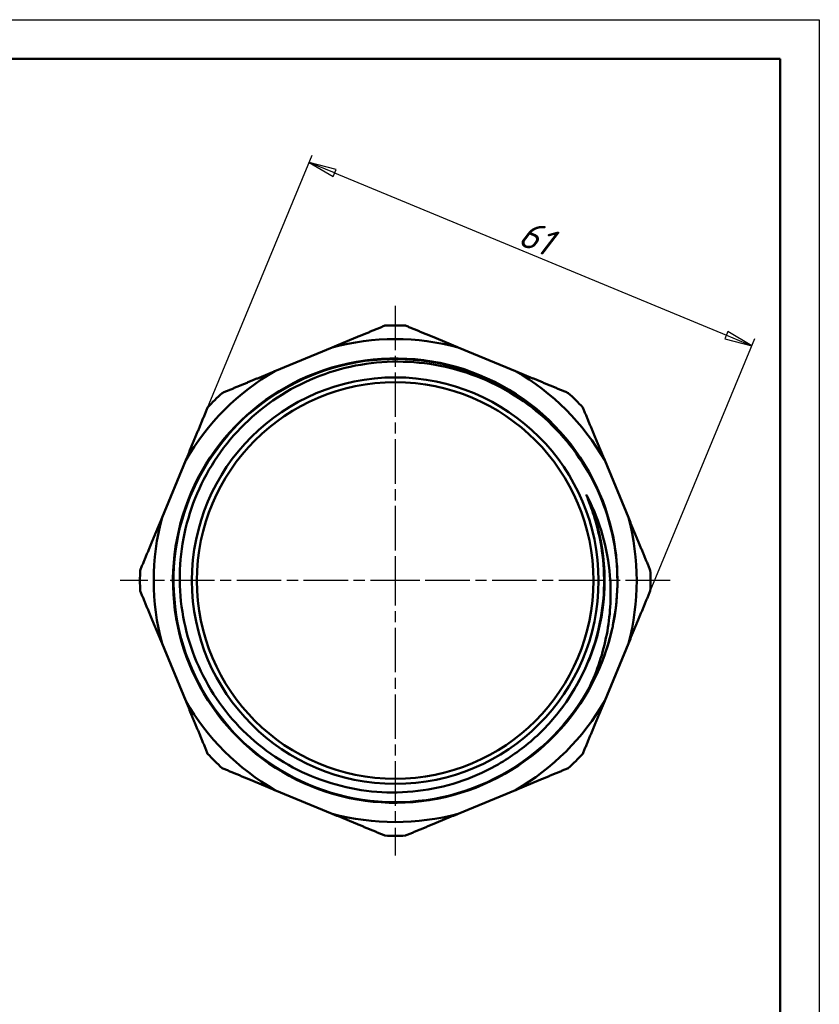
# Model space of a CAD drawing. Header units: millimetres. Extents: x 0 to 438, y -69 to 297.
# Tile 20 of 21: x 108 to 210, y 172 to 297. Entities that reach past the tile are written whole.
import ezdxf

# ---------------------------------------------------------------- set-up
doc = ezdxf.new("R2010")
doc.units = ezdxf.units.MM
doc.linetypes.add('CHAIN', pattern=[0.7087, 0.4724, -0.0591, 0.1181, -0.0591])
for name, color, linetype, lineweight in [('Видимые тонкие (ГОСТ)', 7, 'Continuous', 35), ('Видимый контур (ГОСТ)', 7, 'Continuous', 50), ('Кромка (ГОСТ)', 7, 'Continuous', 50), ('Маркер центра (ГОСТ)', 7, 'Continuous', 25), ('Размер (ГОСТ)', 7, 'Continuous', 25)]:
    doc.layers.add(name, color=color, linetype=linetype, lineweight=lineweight)
doc.styles.add('Обычный текст (ГОСТ)', font='GOST Common Italic.ttf')
doc.dimstyles.new('Обычный (ГОСТ)', dxfattribs={"dimtxt": 3.5, "dimasz": 3.5, "dimexe": 1, "dimexo": 0, "dimgap": 0.5, "dimtad": 1, "dimrnd": 1e-08, "dimtxsty": 'Обычный текст (ГОСТ)', "dimblk": 'Filled-1', "dimcen": 0.09, "dimdle": 15, "dimclrd": 256, "dimclre": 256, "dimclrt": 256, "dimazin": 2, "dimtfac": 0.714286, "dimtdec": 3, "dimtmove": 0, "dimatfit": 3, "dimfxl": 1, "dimtolj": 1, "dimlwd": 25, "dimlwe": 25, "dimarcsym": 0})

# ---------------------------------------------------------------- blocks, each defined once
blk = doc.blocks.new('Рамки ГОСТ_ граница 297x210')
at = {"layer": 'Кромка (ГОСТ)', "lineweight": 25}
for p, q in [((0, 297), (210, 297)), ((210, 297), (210, 0))]:
    blk.add_line(p, q, dxfattribs=at)
at = {"layer": 'Кромка (ГОСТ)'}
for p, q in [((205, 292), (20, 292)), ((205, 5), (205, 292))]:
    blk.add_line(p, q, dxfattribs=at)
blk = doc.blocks.new('Filled-1')
at = {"color": 0}
for p, q in [((0, 0), (-1, 0.143)), ((-1, 0.143), (-1, -0.143)), ((-1, 0), (0, 0)), ((-1, -0.143), (0, 0))]:
    blk.add_line(p, q, dxfattribs=at)
at = {"color": 0, "flags": 128}
blk.add_lwpolyline([(-1, -0.143), (0, 0), (-1, 0.143), (-1, -0.143)], dxfattribs=at)
at = {"color": 0}
blk.add_solid([(-1, -0.143), (0, 0), (-1, 0.143), (-1, -0.143)], dxfattribs=at)
blk = doc.blocks.new('*D15')
at = {"layer": 'Defpoints', "color": 0, "linetype": 'Continuous', "transparency": 16777216}
for p in [(201.4, 255.48), (129.33, 240.89), (185.69, 217.55)]:
    blk.add_point(p, dxfattribs=at)
at = {"layer": 'Размер (ГОСТ)', "linetype": 'Continuous', "lineweight": 25, "transparency": 16777216}
for p, q in [((129.33, 240.89), (145.43, 279.75)), ((148.28, 277.48), (198.17, 256.82)), ((185.69, 217.55), (201.78, 256.4))]:
    blk.add_line(p, q, dxfattribs=at)
at = {"layer": 'Размер (ГОСТ)', "linetype": 'Continuous', "lineweight": 25, "transparency": 16777216, "xscale": 3.5, "yscale": 3.5, "zscale": 3.5}
for p, rotation in [((145.05, 278.82), 157.5), ((201.4, 255.48), 337.4999999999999)]:
    blk.add_blockref('Filled-1', p, dxfattribs=dict(at, rotation=rotation))
at = {"layer": 'Размер (ГОСТ)', "linetype": 'Continuous', "lineweight": 25, "transparency": 16777216, "insert": (172.77, 271.67), "char_height": 3.5, "attachment_point": 1, "rotation": 337.5, "style": 'Обычный текст (ГОСТ)'}
blk.add_mtext('\\A1;61', dxfattribs=at)

msp = doc.modelspace()

# ---------------------------------------------------------------- linework, layer by layer
at = {"layer": 'Видимые тонкие (ГОСТ)'}
for points, knots in [([(180.871, 212.314), (178.312, 207.516), (174.332, 203.487), (169.565, 200.871), (164.799, 198.254), (159.264, 197.059), (153.842, 197.476), (148.421, 197.893), (143.134, 199.92), (138.824, 203.234), (134.514, 206.548), (131.197, 211.136), (129.402, 216.268), (127.606, 221.398), (127.338, 227.054), (128.641, 232.331), (129.944, 237.608), (132.812, 242.489), (136.789, 246.195), (140.765, 249.9), (145.835, 252.418), (151.191, 253.346), (156.546, 254.274), (162.167, 253.61), (167.158, 251.459), (172.348, 249.222), (176.834, 245.383), (179.847, 240.602), (179.976, 240.397), (180.102, 240.191), (180.226, 239.983)], [5.2023423, 5.2023423, 5.2023423, 5.2023423, 5.7811614, 5.7811614, 5.7811614, 6.3599365, 6.3599365, 6.3599365, 6.9386682, 6.9386682, 6.9386682, 7.5173572, 7.5173572, 7.5173572, 8.0960041, 8.0960041, 8.0960041, 8.6746095, 8.6746095, 8.6746095, 9.2531739, 9.2531739, 9.2531739, 9.8316981, 9.8316981, 9.8316981, 10.4332777, 10.4332777, 10.4332777, 10.459018, 10.459018, 10.459018, 10.459018]), ([(180.485, 236.243), (182.572, 231.453), (183.21, 226.044), (182.295, 220.9), (181.571, 216.83), (179.877, 212.938), (177.412, 209.62)], [4.3015127, 4.3015127, 4.3015127, 4.3015127, 4.8884233, 4.8884233, 4.8884233, 5.352857, 5.352857, 5.352857, 5.352857])]:
    msp.add_open_spline(points, degree=3, knots=knots, dxfattribs=at)
at = {"layer": 'Видимый контур (ГОСТ)'}
for p, q in [((147.975, 255.264), (140.687, 252.246)), ((171.319, 252.246), (164.031, 255.264)), ((129.334, 240.892), (126.316, 233.604)), ((185.691, 233.604), (182.672, 240.892)), ((126.316, 217.549), (129.334, 210.261)), ((182.672, 210.261), (185.691, 217.549)), ((140.687, 198.908), (147.975, 195.889)), ((164.031, 195.889), (171.319, 198.908))]:
    msp.add_line(p, q, dxfattribs=at)
for radius in [25.881, 25.25]:
    msp.add_circle((156.003, 225.577), radius, dxfattribs=at)
for radius, start, end in [(32.5, 87.70522, 92.29478), (30.754, 74.86849, 105.13151), (30.754, 119.86849, 150.13151), (30.754, 29.86849, 60.13151), (32.5, 132.70522, 137.29478), (32.5, 42.70522, 47.29478), (30.754, 164.86849, 195.13151), (30.754, 344.86849, 15.13151), (32.5, 177.70522, 182.29478), (32.5, 357.70522, 2.29478), (28.3, 347.13685, 348.3921), (30.754, 209.86849, 240.13151), (30.754, 299.86849, 330.13151), (32.5, 222.70522, 227.29478), (32.5, 312.70522, 317.29478), (30.754, 254.86849, 285.13151), (32.5, 267.70522, 272.29478)]:
    msp.add_arc((156.003, 225.577), radius, start, end, dxfattribs=at)
for points, weights in [([(147.975, 255.264), (151.246, 256.619), (154.702, 258.051)], [1, 1.00676826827, 1.00015352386]), ([(157.305, 258.051), (160.761, 256.619), (164.031, 255.264)], [1.00015352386, 1.00676826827, 1]), ([(133.961, 249.459), (137.417, 250.891), (140.687, 252.246)], [1.00015352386, 1.00676826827, 1]), ([(171.319, 252.246), (174.589, 250.891), (178.046, 249.459)], [1, 1.00676826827, 1.00015352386]), ([(129.334, 240.892), (130.689, 244.163), (132.121, 247.619)], [1, 1.00676826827, 1.00015352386]), ([(179.886, 247.619), (181.318, 244.163), (182.672, 240.892)], [1.00015352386, 1.00676826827, 1]), ([(123.529, 226.878), (124.961, 230.334), (126.316, 233.604)], [1.00015352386, 1.00676826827, 1]), ([(185.691, 233.604), (187.046, 230.334), (188.477, 226.878)], [1, 1.00676826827, 1.00015352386]), ([(126.316, 217.549), (124.961, 220.819), (123.529, 224.275)], [1, 1.00676826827, 1.00015352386]), ([(188.477, 224.275), (187.046, 220.819), (185.691, 217.549)], [1.00015352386, 1.00676826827, 1]), ([(132.121, 203.534), (130.689, 206.99), (129.334, 210.261)], [1.00015352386, 1.00676826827, 1]), ([(182.672, 210.261), (181.318, 206.99), (179.886, 203.534)], [1, 1.00676826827, 1.00015352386]), ([(140.687, 198.908), (137.417, 200.262), (133.961, 201.694)], [1, 1.00676826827, 1.00015352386]), ([(178.046, 201.694), (174.589, 200.262), (171.319, 198.908)], [1.00015352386, 1.00676826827, 1]), ([(154.702, 193.103), (151.246, 194.534), (147.975, 195.889)], [1.00015352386, 1.00676826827, 1]), ([(164.031, 195.889), (160.761, 194.534), (157.305, 193.103)], [1, 1.00676826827, 1.00015352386])]:
    msp.add_rational_spline(points, weights, degree=2, dxfattribs=at)
for points, knots in [([(183.593, 219.276), (182.379, 213.959), (179.588, 209.012), (175.665, 205.222), (171.742, 201.433), (166.702, 198.815), (161.346, 197.785), (155.99, 196.756), (150.339, 197.318), (145.291, 199.382), (140.244, 201.446), (135.818, 205.005), (132.719, 209.491), (129.62, 213.978), (127.858, 219.376), (127.713, 224.827), (127.569, 230.277), (129.042, 235.761), (131.899, 240.405), (134.756, 245.048), (138.985, 248.836), (143.915, 251.165), (149.092, 253.611), (155.022, 254.433), (160.669, 253.489), (166.229, 252.56), (171.491, 249.924), (175.564, 246.028), (179.574, 242.193), (182.416, 237.154), (183.624, 231.739), (184.491, 227.852), (184.514, 223.783), (183.719, 219.883)], [4.9368933, 4.9368933, 4.9368933, 4.9368933, 5.5150972, 5.5150972, 5.5150972, 6.0932574, 6.0932574, 6.0932574, 6.6713747, 6.6713747, 6.6713747, 7.2494496, 7.2494496, 7.2494496, 7.8274827, 7.8274827, 7.8274827, 8.4054746, 8.4054746, 8.4054746, 8.9834258, 8.9834258, 8.9834258, 9.5904113, 9.5904113, 9.5904113, 10.1879126, 10.1879126, 10.1879126, 10.7760779, 10.7760779, 10.7760779, 11.1981704, 11.1981704, 11.1981704, 11.1981704]), ([(177.416, 209.619), (176.277, 208.056), (174.972, 206.621), (172.072, 204.055), (170.485, 202.932), (165.732, 200.288), (162.369, 199.202), (155.401, 198.374), (151.863, 198.647), (145.074, 200.535), (141.891, 202.137), (136.304, 206.479), (133.958, 209.181), (130.424, 215.345), (129.274, 218.749), (128.341, 225.822), (128.571, 229.423), (130.4, 236.349), (131.986, 239.607), (136.326, 245.343), (139.041, 247.764), (145.259, 251.438), (148.704, 252.652), (155.88, 253.695), (159.543, 253.509), (166.607, 251.742), (169.938, 250.173), (175.825, 245.839), (178.322, 243.112), (180.226, 239.983)], [-14.0643037, -14.0643037, -14.0643037, -14.0643037, -13.4835331, -13.4835331, -12.9014085, -12.9014085, -11.8500153, -11.8500153, -10.7943074, -10.7943074, -9.7342851, -9.7342851, -8.6699488, -8.6699488, -7.6012989, -7.6012989, -6.5283358, -6.5283358, -5.4510598, -5.4510598, -4.3694714, -4.3694714, -3.2835708, -3.2835708, -2.1933584, -2.1933584, -1.0988347, -1.0988347, 0, 0, 0, 0]), ([(180.226, 239.983), (182.076, 236.945), (183.326, 233.576), (184.474, 226.689), (184.411, 223.234), (183.724, 219.882)], [-2.0933054, -2.0933054, -2.0933054, -2.0933054, -1.0264606, -1.0264606, 0, 0, 0, 0]), ([(180.485, 236.243), (180.462, 236.289), (180.41, 236.389), (180.375, 236.442), (180.369, 236.45), (180.364, 236.457), (180.362, 236.458), (180.36, 236.459), (180.36, 236.459), (180.359, 236.46), (180.359, 236.46), (180.358, 236.46), (180.358, 236.46), (180.357, 236.459), (180.357, 236.459), (180.357, 236.459), (180.357, 236.458), (180.356, 236.456), (180.356, 236.454), (180.357, 236.448), (180.358, 236.443), (180.365, 236.414), (180.379, 236.373), (180.466, 236.129), (180.646, 235.687), (181.383, 233.672), (182.06, 231.529), (182.392, 228.823)], [-1.4306838, -1.4306838, -1.4306838, -1.4306838, -1.2700298, -1.2700298, -1.2461138, -1.2461138, -1.2394076, -1.2394076, -1.2366678, -1.2366678, -1.2351105, -1.2351105, -1.2338179, -1.2338179, -1.2323521, -1.2323521, -1.2300524, -1.2300524, -1.2237561, -1.2237561, -1.2124404, -1.2124404, -1.1540466, -1.1540466, -0.8178793, -0.8178793, 0, 0, 0, 0]), ([(180.871, 212.314), (181.874, 214.491), (182.595, 216.787), (183.422, 221.472), (183.533, 223.84), (183.049, 229.697), (182.084, 233.113), (180.485, 236.243)], [-2.4832635, -2.4832635, -2.4832635, -2.4832635, -1.764103, -1.764103, -1.0555958, -1.0555958, 0, 0, 0, 0]), ([(182.392, 228.823), (182.796, 225.541), (182.597, 222.221), (180.961, 215.628), (179.471, 212.44), (177.416, 209.619)], [-2.0388073, -2.0388073, -2.0388073, -2.0388073, -1.0472884, -1.0472884, 0, 0, 0, 0]), ([(183.593, 219.276), (182.697, 215.36), (181.205, 212.768), (180.891, 212.24), (180.827, 212.134), (180.788, 212.082), (180.783, 212.075), (180.777, 212.07), (180.776, 212.069), (180.774, 212.068), (180.773, 212.068), (180.773, 212.067), (180.772, 212.067), (180.772, 212.067), (180.771, 212.068), (180.771, 212.068), (180.771, 212.068), (180.77, 212.069), (180.77, 212.069), (180.77, 212.071), (180.77, 212.074), (180.777, 212.106), (180.816, 212.195), (180.871, 212.314)], [-1.1436757, -1.1436757, -1.1436757, -1.1436757, -0.1583105, -0.1583105, -0.0649027, -0.0649027, -0.052323, -0.052323, -0.0487728, -0.0487728, -0.0473154, -0.0473154, -0.0464835, -0.0464835, -0.0457894, -0.0457894, -0.0449998, -0.0449998, -0.0437569, -0.0437569, -0.0394133, -0.0394133, 0, 0, 0, 0])]:
    msp.add_open_spline(points, degree=3, knots=knots, dxfattribs=at)
at = {"layer": 'Маркер центра (ГОСТ)', "linetype": 'CHAIN', "ltscale": 11.993792}
for p, q in [((156.003, 260.577), (156.003, 223.077)), ((156.003, 228.077), (156.003, 190.577)), ((158.503, 225.577), (121.003, 225.577)), ((191.003, 225.577), (153.503, 225.577))]:
    msp.add_line(p, q, dxfattribs=at)
at = {"layer": 'Маркер центра (ГОСТ)', "linetype": 'CHAIN', "ltscale": 2.777527}
for p, q in [((156.003, 228.077), (156.003, 223.077)), ((156.003, 228.077), (156.003, 223.077)), ((158.503, 225.577), (153.503, 225.577)), ((158.503, 225.577), (153.503, 225.577))]:
    msp.add_line(p, q, dxfattribs=at)

# ---------------------------------------------------------------- block references
msp.add_blockref('Рамки ГОСТ_ граница 297x210', (0, 0))

# ---------------------------------------------------------------- dimensions: what is measured, and where the dimension line sits
at = {"layer": 'Размер (ГОСТ)', "linetype": 'Continuous', "lineweight": 25}
dim = msp.add_linear_dim(base=(201.402, 255.479), p1=(129.334, 240.892), p2=(185.691, 217.549), angle=157.5, dimstyle='Обычный (ГОСТ)', override={"dimgap": 0.5, "dimdec": 2, "dimtol": 0, "dimlim": 0, "dimtp": 0, "dimtm": 0, "dimtdec": 3, "dimtofl": 0, "dimatfit": 1}, dxfattribs=at)
dim.commit()
dim.dimension.update_dxf_attribs({"geometry": '*D15', "text_midpoint": (173.224, 267.151), "dimtype": 160})

doc.saveas('drawing.dxf')
